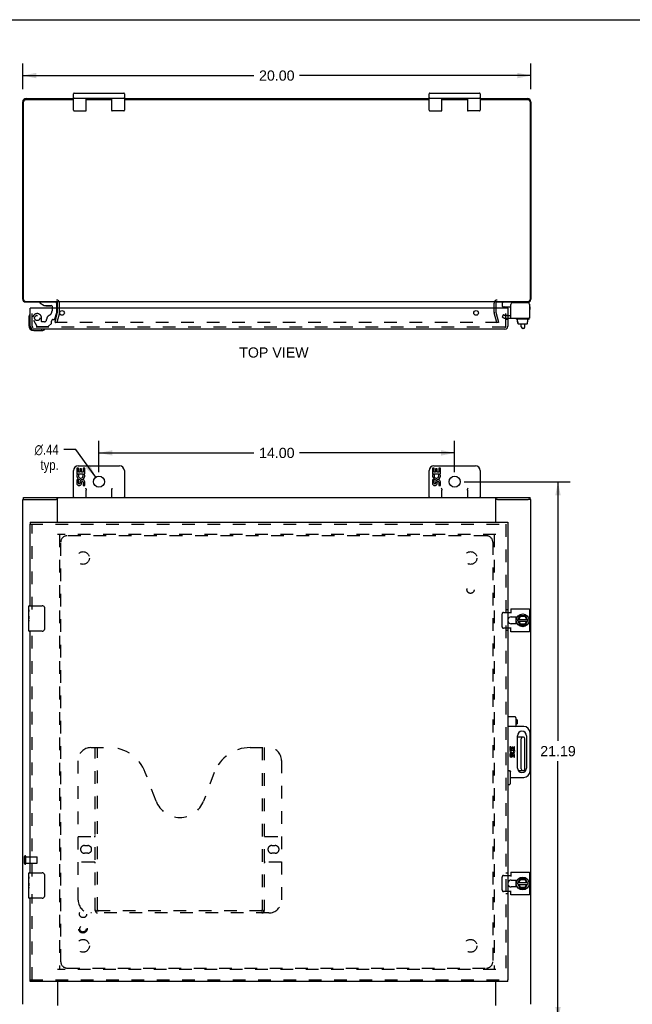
# Model space of a CAD drawing. Header units: inches. Extents: x 0 to 90.7, y 0 to 58.7.
# Tile 3 of 4: x 21.2 to 45.3, y 20 to 58.7. Entities that reach past the tile are written whole.
import ezdxf

# ---------------------------------------------------------------- set-up
doc = ezdxf.new("R2010")
doc.units = ezdxf.units.IN
doc.header["$LTSCALE"] = 4.986667
doc.header["$MEASUREMENT"] = 0
doc.linetypes.add('HIDDEN', pattern=[0.2, 0.1, -0.1])
doc.layers.get('0').update_dxf_attribs({"linetype": 'CONTINUOUS'})
for name, color, linetype in [('DEFAULT_2', 8, 'HIDDEN'), ('DIMENSIONS', 7, 'CONTINUOUS'), ('DOOR_ASSEMBLY', 7, 'CONTINUOUS'), ('SUBPANEL', 7, 'CONTINUOUS')]:
    doc.layers.add(name, color=color, linetype=linetype)
doc.styles.get("Standard").update_dxf_attribs({"font": 'arial.ttf'})
doc.styles.add('TEXTSTYLE_1', font='gdt', dxfattribs={"width": 0.8})
doc.dimstyles.new('DIMSTYLE_1', dxfattribs={"dimtxt": 0.4, "dimasz": 0.533333, "dimexe": 0.09, "dimexo": 0.07, "dimgap": 0.0375, "dimtad": 0, "dimtih": 1, "dimtoh": 1, "dimzin": 4, "dimdsep": 46, "dimtxsty": 'Standard', "dimblk": '_FILLED', "dimblk1": '_FILLED', "dimblk2": '_FILLED', "dimcen": 0.09, "dimadec": 3, "dimazin": 1, "dimtfac": 1, "dimtdec": 3, "dimtofl": 0, "dimtmove": 0, "dimatfit": 3, "dimldrblk": '_FILLED', "dimfxl": 0, "dimtolj": 1, "dimtzin": 4, "dimarcsym": 0})
doc.dimstyles.new('DIMSTYLE_2', dxfattribs={"dimtxt": 0.4, "dimasz": 0.533333, "dimexe": 0.09, "dimexo": 0.07, "dimgap": 0.09, "dimtad": 0, "dimtih": 1, "dimtoh": 1, "dimzin": 4, "dimdsep": 46, "dimtxsty": 'Standard', "dimblk": '_FILLED', "dimblk1": '_FILLED', "dimblk2": '_FILLED', "dimcen": 0.09, "dimadec": 3, "dimazin": 1, "dimtfac": 1, "dimtdec": 3, "dimtofl": 0, "dimtmove": 0, "dimatfit": 1, "dimldrblk": '_FILLED', "dimfxl": 0, "dimtolj": 1, "dimtzin": 4, "dimarcsym": 0})

# ---------------------------------------------------------------- blocks, each defined once
blk = doc.blocks.new('_FILLED')
at = {"color": 0, "linetype": 'ByBlock'}
blk.add_solid([(0, 0), (-1, 0.2), (-1, -0.2)], dxfattribs=at)
blk = doc.blocks.new('*D1')
at = {"layer": 'DIMENSIONS', "color": 2, "linetype": 'Continuous'}
for p, q in [((21.341, 55.94), (21.341, 56.95)), ((41.341, 55.94), (41.341, 56.95)), ((21.341, 56.47), (30.442, 56.47)), ((41.341, 56.47), (32.24, 56.47))]:
    blk.add_line(p, q, dxfattribs=at)
at = {"layer": 'DIMENSIONS', "color": 2, "linetype": 'Continuous', "xscale": 0.5333333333, "yscale": 0.5333333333, "zscale": 0.5333333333, "rotation": 180}
blk.add_blockref('_FILLED', (21.341, 56.47), dxfattribs=at)
at = {"layer": 'DIMENSIONS', "color": 2, "linetype": 'Continuous', "xscale": 0.5333333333, "yscale": 0.5333333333, "zscale": 0.5333333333}
blk.add_blockref('_FILLED', (41.341, 56.47), dxfattribs=at)
at = {"layer": 'DIMENSIONS', "color": 2, "linetype": 'Continuous', "insert": (31.341, 56.67), "char_height": 0.4, "width": 1.39777, "attachment_point": 2, "line_spacing_factor": 0.9}
blk.add_mtext('20.00', dxfattribs=at)
blk = doc.blocks.new('*D6')
at = {"layer": 'DIMENSIONS', "color": 2, "linetype": 'Continuous'}
for p, q in [((23.425, 41.76), (22.959, 41.76)), ((24.213, 40.677), (23.425, 41.76))]:
    blk.add_line(p, q, dxfattribs=at)
at = {"layer": 'DIMENSIONS', "color": 2, "linetype": 'Continuous', "xscale": 0.5333333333, "yscale": 0.5333333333, "zscale": 0.5333333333, "rotation": 306.007527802}
blk.add_blockref('_FILLED', (24.213, 40.677), dxfattribs=at)
at = {"layer": 'DIMENSIONS', "color": 2, "linetype": 'Continuous', "insert": (22.759, 41.96), "char_height": 0.4, "width": 1.30954, "attachment_point": 3, "line_spacing_factor": 0.9, "style": 'TEXTSTYLE_1'}
blk.add_mtext('{\\fgdt;n}\\fArial;.44\\Ptyp.', dxfattribs=at)
blk = doc.blocks.new('*D7')
at = {"layer": 'DIMENSIONS', "color": 2, "linetype": 'Continuous'}
for p, q in [((24.341, 40.873), (24.341, 42.113)), ((38.341, 40.873), (38.341, 42.113)), ((24.341, 41.633), (30.442, 41.633)), ((38.341, 41.633), (32.24, 41.633))]:
    blk.add_line(p, q, dxfattribs=at)
at = {"layer": 'DIMENSIONS', "color": 2, "linetype": 'Continuous', "xscale": 0.5333333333, "yscale": 0.5333333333, "zscale": 0.5333333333, "rotation": 180}
blk.add_blockref('_FILLED', (24.341, 41.633), dxfattribs=at)
at = {"layer": 'DIMENSIONS', "color": 2, "linetype": 'Continuous', "xscale": 0.5333333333, "yscale": 0.5333333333, "zscale": 0.5333333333}
blk.add_blockref('_FILLED', (38.341, 41.633), dxfattribs=at)
at = {"layer": 'DIMENSIONS', "color": 2, "linetype": 'Continuous', "insert": (31.341, 41.833), "char_height": 0.4, "width": 1.39777, "attachment_point": 2, "line_spacing_factor": 0.9}
blk.add_mtext('14.00', dxfattribs=at)
blk = doc.blocks.new('*D8')
at = {"layer": 'DIMENSIONS', "color": 2, "linetype": 'Continuous'}
for p, q in [((38.715, 40.5), (42.888, 40.5)), ((42.408, 40.5), (42.408, 30.306)), ((42.408, 19.313), (42.408, 29.506)), ((38.715, 19.313), (42.888, 19.313))]:
    blk.add_line(p, q, dxfattribs=at)
at = {"layer": 'DIMENSIONS', "color": 2, "linetype": 'Continuous', "xscale": 0.5333333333, "yscale": 0.5333333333, "zscale": 0.5333333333}
for p, rotation in [((42.408, 40.5), 90), ((42.408, 19.313), 270)]:
    blk.add_blockref('_FILLED', p, dxfattribs=dict(at, rotation=rotation))
at = {"layer": 'DIMENSIONS', "color": 2, "linetype": 'Continuous', "insert": (42.408, 30.106), "char_height": 0.4, "width": 1.39777, "attachment_point": 2, "line_spacing_factor": 0.9}
blk.add_mtext('21.19', dxfattribs=at)

msp = doc.modelspace()

# ---------------------------------------------------------------- linework, layer by layer
at = {"color": 7, "linetype": 'Continuous'}
for p, q in [((0, 58.667), (90.667, 58.667)), ((23.341, 55.107), (23.341, 55.757)), ((23.366, 55.782), (25.316, 55.782)), ((25.341, 55.757), (25.341, 55.107)), ((37.341, 55.107), (37.341, 55.757)), ((37.366, 55.782), (39.316, 55.782)), ((39.341, 55.757), (39.341, 55.107)), ((23.366, 55.582), (25.316, 55.582)), ((23.841, 55.107), (23.841, 55.582)), ((24.046, 55.582), (24.046, 55.567)), ((24.636, 55.582), (24.636, 55.567)), ((24.841, 55.582), (24.841, 55.107)), ((37.366, 55.582), (39.316, 55.582)), ((37.841, 55.107), (37.841, 55.582)), ((38.046, 55.582), (38.046, 55.567)), ((38.636, 55.582), (38.636, 55.567)), ((38.841, 55.582), (38.841, 55.107)), ((23.366, 55.082), (23.816, 55.082)), ((25.316, 55.082), (24.866, 55.082)), ((37.366, 55.082), (37.816, 55.082)), ((39.316, 55.082), (38.866, 55.082)), ((40.222, 47.389), (40.222, 47.527)), ((40.232, 47.379), (40.547, 47.379)), ((41.285, 47.487), (41.285, 47.473)), ((40.766, 46.899), (40.766, 46.919)), ((41.263, 46.889), (40.776, 46.889)), ((40.818, 46.782), (40.818, 46.889)), ((41.227, 46.782), (41.227, 46.889)), ((41.273, 46.899), (41.273, 46.919)), ((40.818, 46.782), (40.834, 46.782)), ((40.833, 46.724), (40.833, 46.782)), ((40.834, 46.724), (40.834, 46.782)), ((40.844, 46.714), (41.2, 46.714)), ((40.964, 46.59), (40.964, 46.714)), ((41.044, 46.53), (41.024, 46.53)), ((41.104, 46.59), (41.104, 46.714)), ((41.227, 46.782), (41.21, 46.782)), ((41.21, 46.724), (41.21, 46.782)), ((41.211, 46.724), (41.211, 46.782)), ((23.526, 41.125), (25.156, 41.125)), ((37.526, 41.125), (39.156, 41.125)), ((23.341, 39.875), (23.341, 40.94)), ((23.468, 41.037), (23.468, 40.806)), ((23.531, 41.037), (23.468, 41.037)), ((23.468, 40.806), (23.729, 40.806)), ((23.538, 40.77), (23.481, 40.795)), ((23.531, 40.869), (23.531, 41.037)), ((23.593, 40.869), (23.531, 40.869)), ((23.593, 41.005), (23.593, 40.869)), ((23.654, 41.005), (23.593, 41.005)), ((23.654, 40.869), (23.654, 41.005)), ((23.719, 40.869), (23.654, 40.869)), ((23.729, 40.806), (23.702, 40.787)), ((23.719, 41.037), (23.719, 40.869)), ((23.782, 41.037), (23.719, 41.037)), ((23.764, 40.806), (23.782, 40.806)), ((23.782, 40.806), (23.782, 41.037)), ((25.341, 40.94), (25.341, 39.875)), ((37.341, 39.875), (37.341, 40.94)), ((37.468, 41.037), (37.468, 40.806)), ((37.531, 41.037), (37.468, 41.037)), ((37.468, 40.806), (37.729, 40.806)), ((37.538, 40.77), (37.481, 40.795)), ((37.531, 40.869), (37.531, 41.037)), ((37.593, 40.869), (37.531, 40.869)), ((37.593, 41.005), (37.593, 40.869)), ((37.654, 41.005), (37.593, 41.005)), ((37.654, 40.869), (37.654, 41.005)), ((37.719, 40.869), (37.654, 40.869)), ((37.729, 40.806), (37.702, 40.787)), ((37.719, 41.037), (37.719, 40.869)), ((37.782, 41.037), (37.719, 41.037)), ((37.764, 40.806), (37.782, 40.806)), ((37.782, 40.806), (37.782, 41.037)), ((39.341, 40.94), (39.341, 39.875)), ((23.468, 40.576), (23.468, 40.439)), ((23.531, 40.576), (23.468, 40.576)), ((23.531, 40.439), (23.531, 40.576)), ((23.593, 40.481), (23.593, 40.44)), ((23.654, 40.419), (23.654, 40.488)), ((23.719, 40.481), (23.719, 40.345)), ((23.719, 40.345), (23.782, 40.345)), ((23.782, 40.345), (23.782, 40.481)), ((37.468, 40.576), (37.468, 40.439)), ((37.531, 40.576), (37.468, 40.576)), ((37.531, 40.439), (37.531, 40.576)), ((37.593, 40.481), (37.593, 40.44)), ((37.654, 40.419), (37.654, 40.488)), ((37.719, 40.481), (37.719, 40.345)), ((37.719, 40.345), (37.782, 40.345)), ((37.782, 40.345), (37.782, 40.481)), ((23.841, 39.875), (23.841, 40.168)), ((24.841, 40.168), (24.841, 39.875)), ((37.841, 39.875), (37.841, 40.168)), ((38.841, 40.168), (38.841, 39.875)), ((21.341, 39.8), (21.454, 39.8)), ((21.374, 39.8), (21.374, 39.875)), ((22.716, 39.8), (22.657, 39.8)), ((22.716, 39.875), (22.716, 39.844)), ((39.966, 39.875), (39.966, 39.844)), ((40.025, 39.8), (39.966, 39.8)), ((41.341, 39.8), (41.233, 39.8)), ((41.308, 39.8), (41.308, 39.875)), ((40.754, 35.183), (40.754, 35.066)), ((40.754, 35.034), (40.754, 34.917)), ((40.77, 35.006), (40.757, 35.004)), ((40.819, 35.054), (40.906, 35.224)), ((40.819, 35.045), (40.907, 34.865)), ((40.833, 35.016), (41.211, 35.016)), ((40.834, 35.084), (41.21, 35.084)), ((40.869, 35.084), (40.93, 35.201)), ((40.936, 34.895), (40.877, 35.016)), ((41.123, 35.23), (40.915, 35.23)), ((40.916, 34.86), (41.123, 34.86)), ((40.923, 35.21), (40.93, 35.201)), ((40.929, 34.885), (40.936, 34.895)), ((40.93, 35.201), (41.101, 35.209)), ((41.099, 34.895), (40.936, 34.895)), ((41.169, 35.016), (41.099, 34.895)), ((41.105, 34.885), (41.099, 34.895)), ((41.107, 35.219), (41.101, 35.209)), ((41.101, 35.209), (41.17, 35.084)), ((41.226, 35.054), (41.132, 35.225)), ((41.132, 34.865), (41.226, 35.045)), ((41.044, 30.456), (40.811, 30.456)), ((40.964, 29.204), (40.964, 30.396)), ((41.104, 29.204), (41.104, 30.396)), ((40.841, 29.144), (41.044, 29.144)), ((40.754, 24.833), (40.754, 24.716)), ((40.819, 24.704), (40.906, 24.874)), ((40.869, 24.734), (40.93, 24.851)), ((41.123, 24.88), (40.915, 24.88)), ((40.923, 24.86), (40.93, 24.851)), ((40.93, 24.851), (41.101, 24.859)), ((41.107, 24.869), (41.101, 24.859)), ((41.101, 24.859), (41.17, 24.734)), ((41.226, 24.704), (41.132, 24.875)), ((40.754, 24.684), (40.754, 24.567)), ((40.77, 24.656), (40.757, 24.654)), ((40.819, 24.695), (40.907, 24.515)), ((40.833, 24.666), (41.211, 24.666)), ((40.834, 24.734), (41.21, 24.734)), ((40.936, 24.545), (40.877, 24.666)), ((40.916, 24.51), (41.123, 24.51)), ((40.929, 24.535), (40.936, 24.545)), ((41.099, 24.545), (40.936, 24.545)), ((41.169, 24.666), (41.099, 24.545)), ((41.105, 24.535), (41.099, 24.545)), ((41.132, 24.515), (41.226, 24.695))]:
    msp.add_line(p, q, dxfattribs=at)
at = {"color": 3, "linetype": 'Continuous'}
for p, q in [((21.341, 47.684), (21.341, 55.431)), ((21.374, 47.67), (21.374, 55.434)), ((23.341, 55.514), (21.454, 55.514)), ((21.477, 55.567), (23.341, 55.567)), ((23.841, 55.567), (24.841, 55.567)), ((24.841, 55.514), (23.841, 55.514)), ((25.341, 55.567), (37.341, 55.567)), ((37.341, 55.514), (25.341, 55.514)), ((37.841, 55.567), (38.841, 55.567)), ((38.841, 55.514), (37.841, 55.514)), ((39.341, 55.567), (41.205, 55.567)), ((41.228, 55.514), (39.341, 55.514)), ((41.308, 55.434), (41.308, 47.67)), ((41.341, 55.431), (41.341, 47.684)), ((21.454, 47.59), (22.716, 47.59)), ((21.458, 47.567), (22.703, 47.567)), ((39.966, 47.567), (22.716, 47.567)), ((22.716, 47.324), (22.716, 47.525)), ((39.966, 47.59), (41.228, 47.59)), ((39.966, 47.525), (39.966, 47.324)), ((39.979, 47.567), (41.224, 47.567)), ((40.547, 46.929), (40.547, 47.473)), ((41.225, 47.533), (40.607, 47.533)), ((41.285, 47.473), (41.285, 46.929)), ((40.547, 46.929), (41.285, 46.929)), ((21.341, 19.95), (21.341, 39.8)), ((21.374, 39.875), (41.308, 39.875)), ((21.454, 39.8), (22.657, 39.8)), ((22.716, 38.906), (22.716, 39.844)), ((39.966, 38.906), (39.966, 39.844)), ((40.025, 39.8), (41.229, 39.8)), ((41.341, 19.95), (41.341, 39.8)), ((40.436, 35.363), (40.547, 35.363)), ((40.547, 35.496), (41.285, 35.496)), ((40.547, 35.496), (40.547, 35.332)), ((41.285, 35.496), (41.285, 34.603)), ((40.561, 35.183), (40.804, 35.183)), ((40.804, 34.917), (40.561, 34.917)), ((40.547, 34.736), (40.436, 34.736)), ((40.547, 34.603), (40.547, 34.767)), ((41.285, 34.603), (40.547, 34.603)), ((40.436, 25.013), (40.547, 25.013)), ((40.547, 25.146), (41.285, 25.146)), ((40.547, 25.146), (40.547, 24.982)), ((40.561, 24.833), (40.804, 24.833)), ((41.285, 25.146), (41.285, 24.253)), ((40.547, 24.253), (40.547, 24.417)), ((40.804, 24.567), (40.561, 24.567)), ((40.547, 24.386), (40.436, 24.386)), ((41.285, 24.253), (40.547, 24.253)), ((22.716, 20.843), (22.716, 19.906)), ((39.966, 19.906), (39.966, 20.843))]:
    msp.add_line(p, q, dxfattribs=at)
at = {"color": 7, "linetype": 'Continuous'}
for points in [[(23.816, 40.24), (23.818, 40.236), (23.821, 40.232), (23.823, 40.228), (23.825, 40.223), (23.827, 40.219), (23.829, 40.215), (23.831, 40.211), (23.832, 40.207), (23.834, 40.202), (23.836, 40.198), (23.837, 40.194), (23.838, 40.189), (23.84, 40.184), (23.84, 40.179), (23.841, 40.174), (23.841, 40.168)], [(24.841, 40.168), (24.842, 40.175), (24.842, 40.181), (24.844, 40.188), (24.846, 40.195), (24.848, 40.202), (24.851, 40.209), (24.855, 40.217), (24.858, 40.224), (24.862, 40.232), (24.866, 40.24)], [(37.816, 40.24), (37.818, 40.236), (37.821, 40.232), (37.823, 40.228), (37.825, 40.223), (37.827, 40.219), (37.829, 40.215), (37.831, 40.211), (37.832, 40.207), (37.834, 40.202), (37.836, 40.198), (37.837, 40.194), (37.838, 40.189), (37.84, 40.184), (37.84, 40.179), (37.841, 40.174), (37.841, 40.168)], [(38.841, 40.168), (38.842, 40.175), (38.842, 40.181), (38.844, 40.188), (38.846, 40.195), (38.848, 40.202), (38.851, 40.209), (38.855, 40.217), (38.858, 40.224), (38.862, 40.232), (38.866, 40.24)], [(40.766, 35.005), (40.768, 34.995), (40.772, 34.977), (40.777, 34.959)], [(40.777, 34.959), (40.784, 34.942), (40.792, 34.925), (40.796, 34.917)], [(40.766, 24.655), (40.768, 24.645), (40.772, 24.627), (40.777, 24.609)], [(40.777, 24.609), (40.784, 24.592), (40.792, 24.575), (40.796, 24.567)]]:
    msp.add_lwpolyline(points, dxfattribs=at)
for centre, radius in [((24.341, 40.5), 0.219), ((38.341, 40.5), 0.219), ((41.019, 35.05), 0.254), ((41.019, 24.7), 0.254)]:
    msp.add_circle(centre, radius, dxfattribs=at)
for centre, radius, start, end in [((23.366, 55.757), 0.025, 90, 180), ((25.316, 55.757), 0.025, 0, 90), ((37.366, 55.757), 0.025, 90, 180), ((39.316, 55.757), 0.025, 0, 90), ((23.366, 55.607), 0.025, 180, 270), ((25.316, 55.607), 0.025, 270, 360), ((37.366, 55.607), 0.025, 180, 270), ((39.316, 55.607), 0.025, 270, 360), ((23.366, 55.107), 0.025, 180, 270), ((23.816, 55.107), 0.025, 270, 360), ((24.866, 55.107), 0.025, 180, 270), ((25.316, 55.107), 0.025, 270, 360), ((37.366, 55.107), 0.025, 180, 270), ((37.816, 55.107), 0.025, 270, 360), ((38.866, 55.107), 0.025, 180, 270), ((39.316, 55.107), 0.025, 270, 360), ((40.262, 47.527), 0.04, 90, 180), ((40.232, 47.389), 0.01, 180, 270), ((41.205, 47.487), 0.08, 0, 76.3114), ((40.776, 46.919), 0.01, 90, 180), ((40.776, 46.899), 0.01, 180, 270), ((41.263, 46.919), 0.01, 0, 90), ((41.263, 46.899), 0.01, 270, 360), ((41.269, 47.047), 0.0162, 343.791, 16.209), ((41.024, 46.59), 0.06, 180, 270), ((41.044, 46.59), 0.06, 270, 360), ((23.526, 40.94), 0.185, 90, 180), ((25.156, 40.94), 0.185, 0, 90), ((37.526, 40.94), 0.185, 90, 180), ((39.156, 40.94), 0.185, 0, 90), ((23.625, 40.733), 0.157, 156.5966, 341.8791), ((23.625, 40.733), 0.0943, 156.5966, 35.1122), ((23.625, 40.733), 0.157, 25.737, 27.8532), ((23.628, 40.733), 0.154, 341.4199, 26.1963), ((37.625, 40.733), 0.157, 156.5966, 341.8791), ((37.625, 40.733), 0.0943, 156.5966, 35.1122), ((37.625, 40.733), 0.157, 25.737, 27.8532), ((37.628, 40.733), 0.154, 341.4199, 26.1963), ((23.562, 40.439), 0.0943, 179.9911, 347.4338), ((23.562, 40.439), 0.0314, 180, 0.0485), ((23.688, 40.481), 0.0943, 0, 180), ((23.688, 40.477), 0.0362, 83.4285, 161.7628), ((23.688, 40.481), 0.0314, 0, 81.2295), ((37.562, 40.439), 0.0943, 179.9911, 347.4338), ((37.562, 40.439), 0.0314, 180, 0.0485), ((37.688, 40.481), 0.0943, 0, 180), ((37.688, 40.477), 0.0362, 83.4285, 161.7628), ((37.688, 40.481), 0.0314, 0, 81.2295), ((23.366, 39.9), 0.025, 180, 270), ((23.816, 39.9), 0.025, 270, 360), ((24.866, 39.9), 0.025, 180, 270), ((25.316, 39.9), 0.025, 270, 360), ((37.366, 39.9), 0.025, 180, 270), ((37.816, 39.9), 0.025, 270, 360), ((38.866, 39.9), 0.025, 180, 270), ((39.316, 39.9), 0.025, 270, 360), ((41.019, 35.05), 0.266, 150.0137, 190), ((41.019, 35.05), 0.281, 151.7622, 160.7964), ((41.019, 35.05), 0.281, 199.2036, 208.2378), ((40.828, 35.05), 0.01, 152.7647, 205.9948), ((40.915, 35.22), 0.01, 90, 152.7647), ((40.916, 34.87), 0.01, 205.9948, 270), ((41.123, 35.22), 0.01, 28.8968, 90), ((41.123, 34.87), 0.01, 270, 332.3947), ((41.217, 35.05), 0.01, 332.3947, 28.8968), ((41.019, 35.05), 0.266, 356.1514, 3.5482), ((41.024, 30.396), 0.06, 90, 180), ((41.044, 30.396), 0.06, 0, 90), ((41.024, 29.204), 0.06, 180, 270), ((41.044, 29.204), 0.06, 270, 360), ((41.019, 24.7), 0.266, 150.0137, 190), ((41.019, 24.7), 0.281, 151.7622, 160.7964), ((40.915, 24.87), 0.01, 90, 152.7647), ((41.123, 24.87), 0.01, 28.8968, 90), ((41.019, 24.7), 0.281, 199.2036, 208.2378), ((40.828, 24.7), 0.01, 152.7647, 205.9948), ((40.916, 24.52), 0.01, 205.9948, 270), ((41.123, 24.52), 0.01, 270, 332.3947), ((41.217, 24.7), 0.01, 332.3947, 28.8968), ((41.019, 24.7), 0.266, 356.1514, 3.5482)]:
    msp.add_arc(centre, radius, start, end, dxfattribs=at)
at = {"color": 3, "linetype": 'Continuous'}
for centre, radius, start, end in [((21.477, 55.431), 0.136, 90, 180), ((21.454, 55.434), 0.08, 90, 180), ((41.205, 55.431), 0.136, 0, 90), ((41.228, 55.434), 0.08, 0, 90), ((21.458, 47.684), 0.117, 180, 270), ((21.454, 47.67), 0.08, 180, 270), ((41.224, 47.684), 0.117, 270, 360), ((41.228, 47.67), 0.08, 270, 360), ((22.674, 47.525), 0.042, 0, 90), ((40.008, 47.525), 0.042, 90, 180), ((40.607, 47.473), 0.06, 90, 180), ((41.225, 47.473), 0.06, 0, 90), ((40.561, 35.05), 0.133, 90, 159.8895), ((40.561, 35.05), 0.133, 200.1105, 270), ((40.561, 24.7), 0.133, 90, 159.8895), ((40.561, 24.7), 0.133, 200.1105, 270)]:
    msp.add_arc(centre, radius, start, end, dxfattribs=at)
at = {"color": 7, "linetype": 'Continuous'}
for centre, major_axis, ratio, start_param, end_param in [((40.844, 46.724), (-0.0111, 0), 0.898834, 6.283185, 7.853982), ((40.845, 46.724), (0.0112, 0), 0.889134, -3.141593, -1.570796), ((41.198, 46.724), (0.0114, 0), 0.875492, -1.570796, 0), ((41.2, 46.724), (-0.0113, 0), 0.88616, 7.853982, 9.424778)]:
    msp.add_ellipse(centre, major_axis=major_axis, ratio=ratio, start_param=start_param, end_param=end_param, dxfattribs=at)
at = {"layer": 'DEFAULT_2', "color": 8, "linetype": 'HIDDEN'}
for p, q in [((22.716, 47.166), (22.716, 47.324)), ((22.791, 47.166), (22.791, 47.525)), ((39.891, 47.166), (39.891, 47.525)), ((39.966, 47.324), (39.966, 47.166)), ((22.612, 46.774), (22.715, 47.16)), ((22.788, 47.14), (22.684, 46.754)), ((39.998, 46.754), (39.895, 47.14)), ((39.967, 47.16), (40.071, 46.774)), ((40.259, 47.075), (40.207, 46.985)), ((40.207, 46.985), (40.278, 46.943)), ((40.259, 47.075), (40.33, 47.033)), ((40.33, 47.033), (40.547, 47.033)), ((40.33, 46.929), (40.547, 46.929)), ((22.684, 46.754), (22.612, 46.774)), ((40.05, 46.754), (22.633, 46.754)), ((39.998, 46.754), (40.071, 46.774)), ((39.966, 38.425), (22.716, 38.425)), ((22.791, 38.425), (22.791, 21.325)), ((39.891, 38.425), (39.891, 21.325)), ((40.207, 34.796), (40.207, 35.303)), ((40.259, 35.363), (40.436, 35.363)), ((40.436, 34.736), (40.259, 34.736)), ((21.416, 25.483), (21.416, 25.767)), ((21.459, 25.483), (21.459, 25.767)), ((21.459, 25.749), (21.906, 25.749)), ((21.916, 25.511), (21.916, 25.739)), ((21.459, 25.501), (21.906, 25.501)), ((40.207, 24.446), (40.207, 24.953)), ((40.259, 25.013), (40.436, 25.013)), ((40.436, 24.386), (40.259, 24.386)), ((39.966, 21.325), (22.716, 21.325))]:
    msp.add_line(p, q, dxfattribs=at)
for points in [[(22.618, 46.772), (22.618, 46.771), (22.618, 46.77), (22.618, 46.769)], [(22.618, 46.769), (22.618, 46.768), (22.618, 46.767), (22.618, 46.766), (22.618, 46.764), (22.619, 46.763), (22.619, 46.762), (22.62, 46.761), (22.621, 46.76), (22.622, 46.759), (22.623, 46.758), (22.624, 46.757), (22.625, 46.756), (22.626, 46.756), (22.627, 46.755)], [(22.633, 46.754), (22.631, 46.754), (22.63, 46.754), (22.629, 46.755), (22.627, 46.755)], [(40.065, 46.769), (40.065, 46.768), (40.065, 46.767), (40.065, 46.766), (40.064, 46.764), (40.064, 46.763), (40.063, 46.762), (40.063, 46.761), (40.062, 46.76), (40.061, 46.759), (40.06, 46.758), (40.059, 46.757), (40.058, 46.756), (40.057, 46.756), (40.055, 46.755), (40.054, 46.755), (40.053, 46.754), (40.051, 46.754), (40.05, 46.754)], [(40.065, 46.772), (40.065, 46.771), (40.065, 46.77), (40.065, 46.769)], [(40.259, 35.363), (40.253, 35.363), (40.247, 35.362), (40.242, 35.36), (40.236, 35.358), (40.231, 35.354), (40.226, 35.35), (40.222, 35.346), (40.218, 35.341), (40.215, 35.335), (40.212, 35.33), (40.21, 35.323), (40.208, 35.317), (40.207, 35.31), (40.207, 35.303)], [(40.207, 34.796), (40.207, 34.789), (40.208, 34.783), (40.21, 34.776), (40.212, 34.77), (40.215, 34.764), (40.218, 34.759), (40.222, 34.754), (40.226, 34.749), (40.231, 34.745), (40.236, 34.742), (40.242, 34.739), (40.247, 34.738), (40.253, 34.736), (40.259, 34.736)], [(40.259, 25.013), (40.253, 25.013), (40.247, 25.012), (40.242, 25.01), (40.236, 25.008), (40.231, 25.004), (40.226, 25), (40.222, 24.996), (40.218, 24.991), (40.215, 24.985), (40.212, 24.98), (40.21, 24.973), (40.208, 24.967), (40.207, 24.96), (40.207, 24.953)], [(40.207, 24.446), (40.207, 24.439), (40.208, 24.433), (40.21, 24.426), (40.212, 24.42), (40.215, 24.414), (40.218, 24.409), (40.222, 24.404), (40.226, 24.399), (40.231, 24.395), (40.236, 24.392), (40.242, 24.389), (40.247, 24.388), (40.253, 24.386), (40.259, 24.386)]]:
    msp.add_lwpolyline(points, dxfattribs=at)
for centre, radius, start, end in [((22.674, 47.525), 0.117, 0, 90), ((40.008, 47.525), 0.117, 90, 180), ((22.691, 47.166), 0.025, 345, 360), ((22.691, 47.166), 0.1, 345, 360), ((39.991, 47.166), 0.1, 180, 195), ((39.991, 47.166), 0.025, 180, 195), ((40.33, 47.033), 0.104, 240, 270), ((40.561, 35.05), 0.133, 159.8895, 200.1105), ((21.438, 25.767), 0.0215, 360, 180), ((21.906, 25.739), 0.01, 360, 90), ((21.438, 25.483), 0.0215, 180, 0), ((21.906, 25.511), 0.01, 270, 0), ((40.561, 24.7), 0.133, 159.8895, 200.1105)]:
    msp.add_arc(centre, radius, start, end, dxfattribs=at)
at = {"layer": 'DOOR_ASSEMBLY', "color": 3, "linetype": 'Continuous'}
for p, q in [((21.636, 46.616), (21.636, 47.324)), ((40.436, 47.324), (21.636, 47.324)), ((40.436, 47.324), (40.436, 46.616)), ((40.319, 46.499), (21.753, 46.499)), ((21.636, 38.906), (40.436, 38.906)), ((21.636, 35.625), (21.636, 38.831)), ((40.436, 38.831), (40.436, 20.918)), ((21.636, 25.125), (21.636, 34.625)), ((21.636, 20.918), (21.636, 24.125)), ((40.436, 20.843), (21.636, 20.843))]:
    msp.add_line(p, q, dxfattribs=at)
at = {"layer": 'DOOR_ASSEMBLY', "color": 8, "linetype": 'HIDDEN'}
for p, q in [((21.711, 46.616), (21.711, 47.324)), ((22.6, 47.567), (22.01, 47.567)), ((22.494, 47.324), (22.494, 47.214)), ((22.679, 47.157), (22.679, 47.324)), ((40.361, 46.616), (40.361, 47.324)), ((21.762, 46.851), (21.896, 46.618)), ((22.083, 46.804), (22.083, 46.937)), ((22.536, 46.878), (22.58, 46.878)), ((22.61, 46.901), (22.679, 47.157)), ((40.436, 47.039), (40.361, 47.039)), ((40.436, 46.883), (40.361, 46.883)), ((40.319, 46.574), (21.753, 46.574)), ((21.922, 46.603), (22.335, 46.603)), ((22.193, 46.788), (22.099, 46.788)), ((22.356, 46.612), (22.471, 46.727)), ((22.477, 46.741), (22.477, 46.819)), ((21.636, 38.831), (40.436, 38.831)), ((21.711, 35.47), (21.711, 38.831)), ((40.361, 38.831), (40.361, 20.918)), ((40.436, 35.456), (40.361, 35.456)), ((21.711, 24.97), (21.711, 34.78)), ((40.436, 34.644), (40.361, 34.644)), ((24.023, 30.043), (24.76, 30.043)), ((24.198, 23.633), (24.198, 30.043)), ((24.278, 23.663), (24.278, 30.043)), ((30.287, 30.043), (31.023, 30.043)), ((30.768, 30.043), (30.768, 23.663)), ((30.848, 30.043), (30.848, 23.633)), ((23.523, 24.043), (23.523, 29.543)), ((31.523, 29.543), (31.523, 24.043)), ((26.587, 27.942), (26.164, 29.07)), ((28.882, 29.07), (28.46, 27.942)), ((23.523, 26.543), (24.158, 26.543)), ((30.888, 26.543), (31.523, 26.543)), ((23.767, 26.193), (23.904, 26.193)), ((31.142, 26.193), (31.279, 26.193)), ((23.904, 25.893), (23.767, 25.893)), ((31.279, 25.893), (31.142, 25.893)), ((24.158, 25.543), (23.523, 25.543)), ((31.523, 25.543), (30.888, 25.543)), ((40.436, 25.106), (40.361, 25.106)), ((21.711, 20.918), (21.711, 24.28)), ((40.436, 24.294), (40.361, 24.294)), ((30.765, 23.623), (24.282, 23.623)), ((31.023, 23.543), (24.023, 23.543)), ((21.636, 20.918), (40.436, 20.918))]:
    msp.add_line(p, q, dxfattribs=at)
at = {"layer": 'DOOR_ASSEMBLY', "color": 7, "linetype": 'Continuous'}
for p, q in [((22.01, 47.567), (22.01, 47.528)), ((22.01, 47.528), (22.186, 47.429)), ((22.186, 47.429), (22.463, 47.429)), ((22.274, 47.412), (22.273, 47.412)), ((22.274, 47.412), (22.414, 47.412)), ((22.415, 47.412), (22.414, 47.412)), ((22.494, 47.398), (22.494, 47.324)), ((22.679, 47.324), (22.679, 47.488)), ((40.28, 47.324), (40.28, 47.366)), ((40.355, 47.334), (40.354, 47.324)), ((40.355, 47.334), (40.436, 47.334)), ((40.376, 47.334), (40.376, 47.379)), ((40.436, 47.324), (40.436, 47.334)), ((41.311, 47.286), (41.311, 47.366)), ((21.576, 46.928), (21.576, 46.639)), ((21.776, 46.439), (22.065, 46.439)), ((22.103, 46.442), (22.065, 46.439)), ((21.636, 38.906), (21.636, 38.831)), ((40.436, 38.906), (40.436, 38.831)), ((21.591, 35.625), (22.101, 35.625)), ((21.576, 35.466), (21.576, 35.61)), ((21.576, 35.21), (21.576, 35.463)), ((21.585, 35.408), (21.576, 35.408)), ((21.576, 35.24), (21.586, 35.24)), ((21.586, 35.24), (21.586, 35.397)), ((22.201, 35.525), (22.201, 34.725)), ((21.576, 34.64), (21.576, 35.208)), ((21.579, 35.177), (21.576, 35.177)), ((21.576, 35.045), (21.585, 35.045)), ((21.576, 35.009), (21.586, 35.009)), ((21.576, 34.947), (21.586, 34.947)), ((21.586, 35.056), (21.586, 35.109)), ((21.586, 34.779), (21.586, 35.009)), ((21.576, 34.779), (21.586, 34.779)), ((22.101, 34.625), (21.591, 34.625)), ((40.721, 31.25), (40.436, 31.25)), ((40.751, 31.22), (40.751, 30.905)), ((40.751, 31.147), (40.77, 31.147)), ((40.751, 30.977), (40.77, 30.977)), ((40.77, 31.147), (40.798, 31.142)), ((40.77, 31.147), (40.77, 30.977)), ((40.77, 30.977), (40.798, 30.982)), ((40.798, 31.142), (40.798, 30.982)), ((40.721, 30.875), (40.436, 30.875)), ((41.061, 30.875), (40.781, 30.875)), ((41.311, 29.125), (41.311, 30.625)), ((40.811, 29.242), (40.811, 30.508)), ((41.171, 30.508), (41.171, 29.242)), ((40.552, 30.081), (40.515, 30.081)), ((40.515, 30.081), (40.515, 29.944)), ((40.515, 29.944), (40.671, 29.944)), ((40.557, 29.922), (40.523, 29.937)), ((40.552, 29.981), (40.552, 30.081)), ((40.59, 29.981), (40.552, 29.981)), ((40.626, 30.062), (40.59, 30.062)), ((40.59, 30.062), (40.59, 29.981)), ((40.626, 29.981), (40.626, 30.062)), ((40.665, 29.981), (40.626, 29.981)), ((40.671, 29.944), (40.655, 29.932)), ((40.702, 30.081), (40.665, 30.081)), ((40.665, 30.081), (40.665, 29.981)), ((40.692, 29.944), (40.702, 29.944)), ((40.702, 29.944), (40.702, 30.081)), ((40.552, 29.806), (40.515, 29.806)), ((40.515, 29.806), (40.515, 29.725)), ((40.552, 29.725), (40.552, 29.806)), ((40.59, 29.75), (40.59, 29.725)), ((40.626, 29.712), (40.626, 29.75)), ((40.665, 29.75), (40.665, 29.669)), ((40.665, 29.669), (40.702, 29.669)), ((40.702, 29.669), (40.702, 29.75)), ((40.496, 29.125), (40.436, 29.125)), ((40.526, 29.095), (40.526, 28.617)), ((40.526, 28.875), (41.061, 28.875)), ((40.496, 28.587), (40.436, 28.587)), ((21.576, 24.966), (21.576, 25.11)), ((21.576, 24.71), (21.576, 24.963)), ((21.585, 24.908), (21.576, 24.908)), ((21.586, 24.74), (21.586, 24.897)), ((21.591, 25.125), (22.101, 25.125)), ((22.201, 25.025), (22.201, 24.225)), ((21.576, 24.74), (21.586, 24.74)), ((21.576, 24.14), (21.576, 24.707)), ((21.579, 24.677), (21.576, 24.677)), ((21.576, 24.545), (21.585, 24.545)), ((21.576, 24.509), (21.586, 24.509)), ((21.576, 24.446), (21.586, 24.446)), ((21.586, 24.556), (21.586, 24.609)), ((21.586, 24.279), (21.586, 24.509)), ((21.576, 24.279), (21.586, 24.279)), ((22.101, 24.125), (21.591, 24.125)), ((21.636, 20.843), (21.636, 20.918)), ((40.436, 20.843), (40.436, 20.918))]:
    msp.add_line(p, q, dxfattribs=at)
for points in [[(21.576, 35.466), (21.576, 35.463), (21.577, 35.458), (21.577, 35.453), (21.579, 35.447), (21.58, 35.44), (21.581, 35.432), (21.583, 35.424), (21.584, 35.415), (21.585, 35.406), (21.586, 35.397)], [(22.194, 35.561), (22.196, 35.555), (22.198, 35.55), (22.199, 35.544), (22.2, 35.537), (22.201, 35.531), (22.201, 35.525)], [(21.576, 35.21), (21.576, 35.203), (21.577, 35.195), (21.577, 35.187), (21.578, 35.178), (21.58, 35.169), (21.581, 35.16), (21.582, 35.151), (21.583, 35.142), (21.584, 35.134), (21.585, 35.125), (21.585, 35.117), (21.586, 35.109)], [(21.586, 35.056), (21.585, 35.05), (21.585, 35.044), (21.584, 35.038), (21.584, 35.032), (21.583, 35.026), (21.583, 35.02)], [(22.201, 34.725), (22.201, 34.719), (22.2, 34.712), (22.199, 34.706), (22.198, 34.7), (22.196, 34.694), (22.194, 34.689)], [(40.556, 29.095), (40.549, 29.101), (40.543, 29.107), (40.536, 29.113), (40.53, 29.117), (40.523, 29.12), (40.516, 29.123), (40.51, 29.124), (40.504, 29.125)], [(21.576, 24.966), (21.576, 24.962), (21.577, 24.958), (21.577, 24.953), (21.579, 24.947), (21.58, 24.94), (21.581, 24.932), (21.583, 24.924), (21.584, 24.915), (21.585, 24.906), (21.586, 24.897)], [(22.194, 25.061), (22.196, 25.055), (22.198, 25.049), (22.199, 25.043), (22.2, 25.037), (22.201, 25.031), (22.201, 25.025)], [(21.576, 24.71), (21.576, 24.703), (21.577, 24.695), (21.577, 24.687), (21.578, 24.678), (21.58, 24.669), (21.581, 24.66), (21.582, 24.651), (21.583, 24.642), (21.584, 24.633), (21.585, 24.625), (21.585, 24.617), (21.586, 24.609)], [(21.586, 24.556), (21.585, 24.55), (21.585, 24.544), (21.584, 24.538), (21.584, 24.532), (21.583, 24.526), (21.583, 24.52)], [(22.201, 24.225), (22.201, 24.218), (22.2, 24.212), (22.199, 24.206), (22.198, 24.2), (22.196, 24.194), (22.194, 24.188)]]:
    msp.add_lwpolyline(points, dxfattribs=at)
at = {"layer": 'DOOR_ASSEMBLY', "color": 8, "linetype": 'HIDDEN'}
for points in [[(24.188, 23.663), (24.201, 23.655), (24.213, 23.648), (24.225, 23.641), (24.237, 23.635), (24.248, 23.63), (24.26, 23.626), (24.271, 23.624), (24.282, 23.623)], [(30.765, 23.623), (30.776, 23.624), (30.787, 23.626), (30.798, 23.63), (30.81, 23.635), (30.822, 23.641), (30.834, 23.648), (30.846, 23.655), (30.858, 23.663)]]:
    msp.add_lwpolyline(points, dxfattribs=at)
for centre, radius in [((21.911, 46.937), 0.103), ((23.711, 22.918), 0.164), ((23.711, 22.918), 0.124)]:
    msp.add_circle(centre, radius, dxfattribs=at)
at = {"layer": 'DOOR_ASSEMBLY', "color": 3, "linetype": 'Continuous'}
for centre in [(22.886, 47.136), (39.186, 47.136)]:
    msp.add_circle(centre, 0.094, dxfattribs=at)
at = {"layer": 'DOOR_ASSEMBLY', "color": 7, "linetype": 'Continuous'}
for centre, radius, start, end in [((22.274, 47.502), 0.09, 234.8123, 269.328), ((22.414, 47.502), 0.09, 270.672, 304.9232), ((22.463, 47.398), 0.031, 0, 90), ((22.6, 47.488), 0.079, 0, 90), ((40.31, 47.366), 0.03, 154.285, 180), ((41.281, 47.366), 0.03, 0, 82.2332), ((41.281, 47.286), 0.03, 277.7668, 360), ((21.826, 46.928), 0.25, 149.1101, 180), ((21.624, 47.049), 0.015, 96.3796, 149.1101), ((21.621, 47.049), 0.015, 0, 83.6204), ((21.776, 46.639), 0.2, 180, 270), ((22.065, 46.689), 0.25, 270, 300.8899), ((22.186, 46.484), 0.015, 6.3796, 90), ((22.186, 46.487), 0.015, 300.8899, 353.6204), ((21.591, 35.61), 0.015, 90, 180), ((22.101, 35.525), 0.1, 21.1999, 90), ((21.591, 34.64), 0.015, 180, 270), ((22.101, 34.725), 0.1, 270, 338.8001), ((40.721, 31.22), 0.03, 0, 90), ((40.721, 30.905), 0.03, 270, 360), ((40.781, 30.905), 0.03, 180, 270), ((40.991, 30.508), 0.18, 0, 180), ((41.061, 30.625), 0.25, 0, 90), ((40.609, 29.9), 0.0938, 156.5986, 341.8669), ((40.609, 29.9), 0.0563, 156.5986, 35.1084), ((40.609, 29.9), 0.0938, 25.744, 27.8506), ((40.611, 29.9), 0.092, 341.4075, 26.2035), ((40.571, 29.725), 0.0563, 180.0244, 347.4828), ((40.571, 29.725), 0.0187, 180, 0.0538), ((40.646, 29.75), 0.0563, 0.4502, 180.0538), ((40.645, 29.75), 0.0194, 359.9714, 180.0286), ((40.496, 29.095), 0.03, 0, 90), ((40.991, 29.242), 0.18, 180, 360), ((41.061, 29.125), 0.25, 270, 360), ((40.496, 28.617), 0.03, 270, 360), ((21.591, 25.11), 0.015, 90, 180), ((22.101, 25.025), 0.1, 21.1999, 90), ((21.591, 24.14), 0.015, 180, 270), ((22.101, 24.225), 0.1, 270, 338.8001)]:
    msp.add_arc(centre, radius, start, end, dxfattribs=at)
at = {"layer": 'DOOR_ASSEMBLY', "color": 8, "linetype": 'HIDDEN'}
for centre, radius, start, end in [((21.911, 46.937), 0.172, 0, 210), ((22.193, 46.878), 0.09, 270, 360), ((22.468, 46.878), 0.185, 115.7418, 180), ((22.306, 47.214), 0.188, 295.7418, 360), ((22.536, 46.819), 0.059, 90, 180), ((22.58, 46.909), 0.031, 270, 345), ((21.753, 46.616), 0.042, 180, 270), ((21.922, 46.633), 0.03, 210, 270), ((22.099, 46.804), 0.016, 180, 270), ((22.335, 46.633), 0.03, 270, 315), ((22.457, 46.741), 0.02, 315, 360), ((40.319, 46.616), 0.042, 270, 360), ((24.023, 29.543), 0.5, 90, 180), ((24.76, 28.543), 1.5, 20.5519, 90), ((30.287, 28.543), 1.5, 90, 159.4481), ((31.023, 29.543), 0.5, 0, 90), ((27.523, 28.293), 1, 200.5519, 339.4481), ((24.158, 26.583), 0.04, 270, 360), ((30.888, 26.583), 0.04, 180, 270), ((23.767, 26.043), 0.15, 90, 270), ((23.904, 26.043), 0.15, 270, 90), ((31.142, 26.043), 0.15, 90, 270), ((31.279, 26.043), 0.15, 270, 90), ((24.158, 25.503), 0.04, 0, 90), ((30.888, 25.503), 0.04, 90, 180), ((24.023, 24.043), 0.5, 180, 270), ((31.023, 24.043), 0.5, 270, 360), ((24.288, 23.633), 0.09, 180, 270), ((24.318, 23.663), 0.04, 180, 270), ((30.728, 23.663), 0.04, 270, 360), ((30.758, 23.633), 0.09, 270, 360)]:
    msp.add_arc(centre, radius, start, end, dxfattribs=at)
at = {"layer": 'DOOR_ASSEMBLY', "color": 3, "linetype": 'Continuous'}
for centre, start, end in [((21.753, 46.616), 180, 270), ((40.319, 46.616), 270, 360)]:
    msp.add_arc(centre, 0.117, start, end, dxfattribs=at)
at = {"layer": 'DOOR_ASSEMBLY', "color": 7, "linetype": 'Continuous'}
for centre, start_param, end_param in [((21.776, 35.043), -3.141593, -2.879776), ((21.776, 24.543), 3.141593, 3.403409)]:
    msp.add_ellipse(centre, major_axis=(0.2, 0), ratio=0.432808, start_param=start_param, end_param=end_param, dxfattribs=at)
at = {"layer": 'SUBPANEL', "color": 8, "linetype": 'HIDDEN'}
for p, q in [((39.591, 38.375), (23.091, 38.375)), ((22.841, 21.625), (22.841, 38.125)), ((39.841, 38.125), (39.841, 21.625)), ((23.091, 21.375), (39.591, 21.375))]:
    msp.add_line(p, q, dxfattribs=at)
for centre, radius in [((23.716, 37.5), 0.25), ((38.966, 37.5), 0.25), ((38.966, 36.25), 0.141), ((23.716, 23.5), 0.141), ((23.716, 22.25), 0.25), ((38.966, 22.25), 0.25)]:
    msp.add_circle(centre, radius, dxfattribs=at)
for centre, start, end in [((23.091, 38.125), 90, 180), ((39.591, 38.125), 0, 90), ((23.091, 21.625), 180, 270), ((39.591, 21.625), 270, 360)]:
    msp.add_arc(centre, 0.25, start, end, dxfattribs=at)

# ---------------------------------------------------------------- texts
at = {"layer": 'DIMENSIONS', "color": 2, "linetype": 'Continuous', "insert": (31.226, 45.781), "char_height": 0.4, "width": 2.72565, "attachment_point": 2, "line_spacing_factor": 0.9}
msp.add_mtext('TOP VIEW', dxfattribs=at)

# ---------------------------------------------------------------- dimensions: what is measured, and where the dimension line sits
at = {"layer": 'DIMENSIONS', "color": 2, "linetype": 'Continuous'}
for base, p1, p2, angle, picture, middle in [((21.341, 56.47), (41.341, 55.87), (21.341, 55.87), 180, '*D1', (31.336, 56.468)), ((42.408, 19.313), (38.645, 40.5), (38.645, 19.313), 270, '*D8', (42.403, 29.904))]:
    dim = msp.add_linear_dim(base=base, p1=p1, p2=p2, angle=angle, dimstyle='DIMSTYLE_1', dxfattribs=at)
    dim.commit()
    dim.dimension.update_dxf_attribs({"geometry": picture, "text_midpoint": middle, "dimtype": 160})
dim = msp.add_diameter_dim_2p(p1=(24.213, 40.677), p2=(24.47, 40.323), text='%%c<>\\Ptyp.', dimstyle='DIMSTYLE_2', override={"dimpost": '<>'}, dxfattribs=at)
dim.commit()
dim.dimension.update_dxf_attribs({"geometry": '*D6', "text_midpoint": (22.104, 41.46), "dimtype": 163})
dim = msp.add_linear_dim(base=(38.341, 41.633), p1=(24.341, 40.803), p2=(38.341, 40.803), dimstyle='DIMSTYLE_1', dxfattribs=at)
dim.commit()
dim.dimension.update_dxf_attribs({"geometry": '*D7', "text_midpoint": (31.358, 41.631), "dimtype": 160})

doc.saveas('drawing.dxf')
